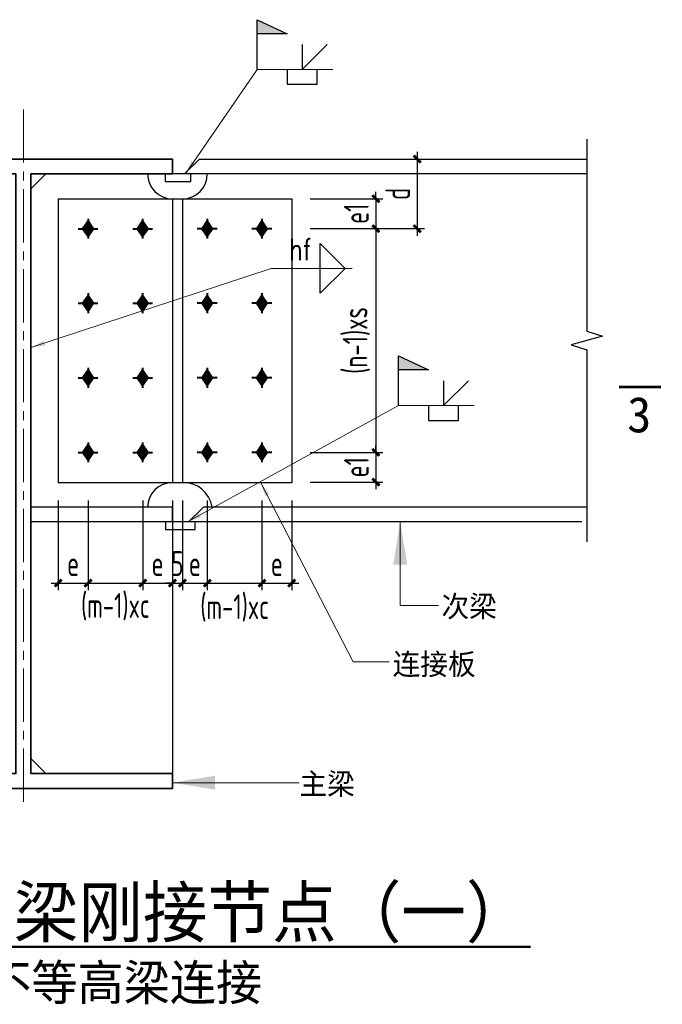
# Model space of a CAD drawing. Header units: millimetres. Extents: x 366382 to 550486, y 860348 to 940831.
# Tile 3 of 22: x 379914 to 388967, y 881251 to 895116. Entities that reach past the tile are written whole.
import ezdxf
from ezdxf.enums import TextEntityAlignment as Align

# ---------------------------------------------------------------- set-up
doc = ezdxf.new("R2010")
doc.units = ezdxf.units.MM
doc.header["$LTSCALE"] = 1000
doc.linetypes.add('CENTER2', pattern=[1.125, 0.75, -0.125, 0.125, -0.125])
for name, color, linetype, lineweight in [('HZ', 7, 'Continuous', 15), ('OAP028__', 1, 'CENTER2', 13), ('OAP0402T', 41, 'Continuous', 25), ('OAP0405T', 61, 'Continuous', 50), ('OAP2942_', 163, 'Continuous', 25), ('OAP294_E', 13, 'Continuous', 25), ('OAP294_S', 160, 'Continuous', 35), ('OAP294_T', 41, 'Continuous', 25), ('S-ANNO-DIM', 3, 'Continuous', 25), ('S-ANNO-THIN', 4, 'Continuous', 25), ('S-DETL-BOLT', 252, 'Continuous', 18)]:
    doc.layers.add(name, color=color, linetype=linetype, lineweight=lineweight)
doc.styles.add('OAP_mm_T2.5(50)', font='romans.shx', dxfattribs={"width": 0.8, "height": 125})
doc.styles.add('OAP_ROMANS', font='romans.shx', dxfattribs={"width": 0.8, "bigfont": 'hztxt.shx'})
doc.styles.add('OAP_SIMSUN', font='txt')
doc.styles.add('TSSD_Dimension', font='Tssdeng.shx', dxfattribs={"width": 0.7, "bigfont": 'hztxt.shx'})
doc.styles.add('WMF-宋体0', font='txt')
doc.dimstyles.new('OAP_mm_D2.5 Arrow', dxfattribs={"dimscale": 200, "dimtxt": 2.5, "dimasz": 3, "dimexe": 2, "dimexo": 0, "dimgap": 1.25, "dimtad": 1, "dimdec": 0, "dimzin": 12, "dimdsep": 46, "dimtxsty": 'OAP_ROMANS', "dimcen": 2, "dimclrd": 83, "dimclre": 83, "dimclrt": 256, "dimadec": 0, "dimazin": 3, "dimtfac": 1, "dimtdec": 0, "dimtix": 1, "dimtmove": 2, "dimatfit": 0, "dimfxl": 1, "dimtolj": 1, "dimtzin": 0, "dimlwd": 13, "dimlwe": 13, "dimarcsym": 0})
doc.dimstyles.new('TSSD_100_100', dxfattribs={"dimtxt": 350, "dimasz": 100, "dimexe": 100, "dimexo": 250, "dimgap": 100, "dimtad": 1, "dimdec": 0, "dimzin": 0, "dimdsep": 46, "dimtxsty": 'TSSD_Dimension', "dimblk": 'ARCHTICK', "dimblk1": 'ARCHTICK', "dimblk2": 'ARCHTICK', "dimcen": 0, "dimdle": 100, "dimclrt": 7, "dimadec": 0, "dimazin": 0, "dimtfac": 1, "dimtdec": 0, "dimtix": 1, "dimtmove": 2, "dimatfit": 3, "dimfxl": 1, "dimtolj": 1, "dimtzin": 0, "dimarcsym": 0})

# ---------------------------------------------------------------- blocks, each defined once
blk = doc.blocks.new('_ArchTick')
at = {"color": 0, "linetype": 'ByBlock', "const_width": 0.4}
blk.add_lwpolyline([(-0.5, -0.5), (0.5, 0.5)], dxfattribs=at)
blk = doc.blocks.new('*D367')
at = {"layer": 'Defpoints', "color": 0, "transparency": 16777216}
for p in [(380457, 888597), (380877, 888597), (380877, 887183)]:
    blk.add_point(p, dxfattribs=at)
at = {"layer": 'S-ANNO-DIM', "color": 0, "lineweight": -2, "transparency": 16777216}
for p, q in [((380457, 888347), (380457, 887083)), ((380877, 888347), (380877, 887083)), ((380357, 887183), (380977, 887183))]:
    blk.add_line(p, q, dxfattribs=at)
at = {"layer": 'S-ANNO-DIM', "color": 0, "lineweight": -2, "transparency": 16777216, "xscale": 100, "yscale": 100, "zscale": 100, "rotation": 180}
blk.add_blockref('_ArchTick', (380457, 887183), dxfattribs=at)
at = {"layer": 'S-ANNO-DIM', "color": 0, "lineweight": -2, "transparency": 16777216, "xscale": 100, "yscale": 100, "zscale": 100}
blk.add_blockref('_ArchTick', (380877, 887183), dxfattribs=at)
at = {"layer": 'S-ANNO-DIM', "color": 7, "lineweight": -3, "transparency": 16777216, "insert": (380667, 887458), "char_height": 350, "attachment_point": 5, "style": 'TSSD_Dimension'}
blk.add_mtext('\\A1;e', dxfattribs=at)
blk = doc.blocks.new('*D366')
at = {"layer": 'Defpoints', "color": 0, "transparency": 16777216}
for p in [(380877, 888597), (381647, 888597), (381647, 887183)]:
    blk.add_point(p, dxfattribs=at)
at = {"layer": 'S-ANNO-DIM', "color": 0, "lineweight": -2, "transparency": 16777216}
for p, q in [((380877, 888347), (380877, 887083)), ((381647, 888347), (381647, 887083)), ((380777, 887183), (381747, 887183))]:
    blk.add_line(p, q, dxfattribs=at)
at = {"layer": 'S-ANNO-DIM', "color": 0, "lineweight": -2, "transparency": 16777216, "xscale": 100, "yscale": 100, "zscale": 100, "rotation": 180}
blk.add_blockref('_ArchTick', (380877, 887183), dxfattribs=at)
at = {"layer": 'S-ANNO-DIM', "color": 0, "lineweight": -2, "transparency": 16777216, "xscale": 100, "yscale": 100, "zscale": 100}
blk.add_blockref('_ArchTick', (381647, 887183), dxfattribs=at)
at = {"layer": 'S-ANNO-DIM', "color": 7, "lineweight": -3, "transparency": 16777216, "insert": (381262, 886850), "char_height": 350, "attachment_point": 5, "style": 'TSSD_Dimension'}
blk.add_mtext('\\A1;(m-1)xc', dxfattribs=at)
blk = doc.blocks.new('*D365')
at = {"layer": 'Defpoints', "color": 0, "transparency": 16777216}
for p in [(381647, 888597), (382067, 888597), (382067, 887183)]:
    blk.add_point(p, dxfattribs=at)
at = {"layer": 'S-ANNO-DIM', "color": 0, "lineweight": -2, "transparency": 16777216}
for p, q in [((381647, 888347), (381647, 887083)), ((382067, 888347), (382067, 887083)), ((381547, 887183), (382167, 887183))]:
    blk.add_line(p, q, dxfattribs=at)
at = {"layer": 'S-ANNO-DIM', "color": 0, "lineweight": -2, "transparency": 16777216, "xscale": 100, "yscale": 100, "zscale": 100, "rotation": 180}
blk.add_blockref('_ArchTick', (381647, 887183), dxfattribs=at)
at = {"layer": 'S-ANNO-DIM', "color": 0, "lineweight": -2, "transparency": 16777216, "xscale": 100, "yscale": 100, "zscale": 100}
blk.add_blockref('_ArchTick', (382067, 887183), dxfattribs=at)
at = {"layer": 'S-ANNO-DIM', "color": 7, "lineweight": -3, "transparency": 16777216, "insert": (381857, 887458), "char_height": 350, "attachment_point": 5, "style": 'TSSD_Dimension'}
blk.add_mtext('\\A1;e', dxfattribs=at)
blk = doc.blocks.new('*D364')
at = {"layer": 'Defpoints', "color": 0, "transparency": 16777216}
for p in [(382067, 888597), (382207, 888597), (382207, 887183)]:
    blk.add_point(p, dxfattribs=at)
at = {"layer": 'S-ANNO-DIM', "color": 0, "lineweight": -2, "transparency": 16777216}
for p, q in [((382067, 888347), (382067, 887083)), ((382207, 888347), (382207, 887083)), ((382067, 887183), (381967, 887183)), ((382067, 887183), (382207, 887183)), ((382207, 887183), (382307, 887183))]:
    blk.add_line(p, q, dxfattribs=at)
at = {"layer": 'S-ANNO-DIM', "color": 0, "lineweight": -2, "transparency": 16777216, "xscale": 100, "yscale": 100, "zscale": 100}
blk.add_blockref('_ArchTick', (382067, 887183), dxfattribs=at)
at = {"layer": 'S-ANNO-DIM', "color": 0, "lineweight": -2, "transparency": 16777216, "xscale": 100, "yscale": 100, "zscale": 100, "rotation": 180}
blk.add_blockref('_ArchTick', (382207, 887183), dxfattribs=at)
at = {"layer": 'S-ANNO-DIM', "color": 7, "lineweight": -3, "transparency": 16777216, "insert": (382137, 887458), "char_height": 350, "attachment_point": 5, "style": 'TSSD_Dimension'}
blk.add_mtext('\\A1;5', dxfattribs=at)
blk = doc.blocks.new('*D363')
at = {"layer": 'Defpoints', "color": 0, "transparency": 16777216}
for p in [(382207, 888597), (382557, 888597), (382557, 887183)]:
    blk.add_point(p, dxfattribs=at)
at = {"layer": 'S-ANNO-DIM', "color": 0, "lineweight": -2, "transparency": 16777216}
for p, q in [((382207, 888347), (382207, 887083)), ((382557, 888347), (382557, 887083)), ((382107, 887183), (382657, 887183))]:
    blk.add_line(p, q, dxfattribs=at)
at = {"layer": 'S-ANNO-DIM', "color": 0, "lineweight": -2, "transparency": 16777216, "xscale": 100, "yscale": 100, "zscale": 100, "rotation": 180}
blk.add_blockref('_ArchTick', (382207, 887183), dxfattribs=at)
at = {"layer": 'S-ANNO-DIM', "color": 0, "lineweight": -2, "transparency": 16777216, "xscale": 100, "yscale": 100, "zscale": 100}
blk.add_blockref('_ArchTick', (382557, 887183), dxfattribs=at)
at = {"layer": 'S-ANNO-DIM', "color": 7, "lineweight": -3, "transparency": 16777216, "insert": (382382, 887458), "char_height": 350, "attachment_point": 5, "style": 'TSSD_Dimension'}
blk.add_mtext('\\A1;e', dxfattribs=at)
blk = doc.blocks.new('*D362')
at = {"layer": 'Defpoints', "color": 0, "transparency": 16777216}
for p in [(382557, 888597), (383327, 888597), (383327, 887183)]:
    blk.add_point(p, dxfattribs=at)
at = {"layer": 'S-ANNO-DIM', "color": 0, "lineweight": -2, "transparency": 16777216}
for p, q in [((382557, 888347), (382557, 887083)), ((383327, 888347), (383327, 887083)), ((382457, 887183), (383427, 887183))]:
    blk.add_line(p, q, dxfattribs=at)
at = {"layer": 'S-ANNO-DIM', "color": 0, "lineweight": -2, "transparency": 16777216, "xscale": 100, "yscale": 100, "zscale": 100, "rotation": 180}
blk.add_blockref('_ArchTick', (382557, 887183), dxfattribs=at)
at = {"layer": 'S-ANNO-DIM', "color": 0, "lineweight": -2, "transparency": 16777216, "xscale": 100, "yscale": 100, "zscale": 100}
blk.add_blockref('_ArchTick', (383327, 887183), dxfattribs=at)
at = {"layer": 'S-ANNO-DIM', "color": 7, "lineweight": -3, "transparency": 16777216, "insert": (382942, 886833), "char_height": 350, "attachment_point": 5, "style": 'TSSD_Dimension'}
blk.add_mtext('\\A1;(m-1)xc', dxfattribs=at)
blk = doc.blocks.new('*D361')
at = {"layer": 'Defpoints', "color": 0, "transparency": 16777216}
for p in [(383327, 888597), (383747, 888597), (383747, 887183)]:
    blk.add_point(p, dxfattribs=at)
at = {"layer": 'S-ANNO-DIM', "color": 0, "lineweight": -2, "transparency": 16777216}
for p, q in [((383327, 888347), (383327, 887083)), ((383747, 888347), (383747, 887083)), ((383227, 887183), (383847, 887183))]:
    blk.add_line(p, q, dxfattribs=at)
at = {"layer": 'S-ANNO-DIM', "color": 0, "lineweight": -2, "transparency": 16777216, "xscale": 100, "yscale": 100, "zscale": 100, "rotation": 180}
blk.add_blockref('_ArchTick', (383327, 887183), dxfattribs=at)
at = {"layer": 'S-ANNO-DIM', "color": 0, "lineweight": -2, "transparency": 16777216, "xscale": 100, "yscale": 100, "zscale": 100}
blk.add_blockref('_ArchTick', (383747, 887183), dxfattribs=at)
at = {"layer": 'S-ANNO-DIM', "color": 7, "lineweight": -3, "transparency": 16777216, "insert": (383537, 887458), "char_height": 350, "attachment_point": 5, "style": 'TSSD_Dimension'}
blk.add_mtext('\\A1;e', dxfattribs=at)
blk = doc.blocks.new('OAP-高强螺栓-01')
at = {"lineweight": 40}
for p, q in [((0, 20), (0, -20)), ((-20, 0), (20, 0))]:
    blk.add_line(p, q, dxfattribs=at)
blk = doc.blocks.new('*D360')
at = {"layer": 'Defpoints', "color": 0, "transparency": 16777216}
for p in [(383755, 889024), (383755, 888604), (384932, 888604)]:
    blk.add_point(p, dxfattribs=at)
at = {"layer": 'S-ANNO-DIM', "color": 0, "lineweight": -2, "transparency": 16777216}
for p, q in [((384932, 889024), (384932, 889124)), ((384005, 889024), (385032, 889024)), ((384932, 889024), (384932, 888604)), ((384005, 888604), (385032, 888604)), ((384932, 888604), (384932, 888504))]:
    blk.add_line(p, q, dxfattribs=at)
at = {"layer": 'S-ANNO-DIM', "color": 0, "lineweight": -2, "transparency": 16777216, "xscale": 100, "yscale": 100, "zscale": 100}
for p, rotation in [((384932, 889024), 270), ((384932, 888604), 90)]:
    blk.add_blockref('_ArchTick', p, dxfattribs=dict(at, rotation=rotation))
at = {"layer": 'S-ANNO-DIM', "color": 7, "lineweight": -3, "transparency": 16777216, "insert": (384657, 888814), "char_height": 350, "attachment_point": 5, "rotation": 90, "style": 'TSSD_Dimension'}
blk.add_mtext('\\A1;e1', dxfattribs=at)
blk = doc.blocks.new('*D359')
at = {"layer": 'Defpoints', "color": 0, "transparency": 16777216}
for p in [(383755, 892174), (383755, 889024), (384932, 889024)]:
    blk.add_point(p, dxfattribs=at)
at = {"layer": 'S-ANNO-DIM', "color": 0, "lineweight": -2, "transparency": 16777216}
for p, q in [((384932, 892274), (384932, 888924)), ((384005, 892174), (385032, 892174)), ((384005, 889024), (385032, 889024))]:
    blk.add_line(p, q, dxfattribs=at)
at = {"layer": 'S-ANNO-DIM', "color": 0, "lineweight": -2, "transparency": 16777216, "xscale": 100, "yscale": 100, "zscale": 100}
for p, rotation in [((384932, 892174), 90), ((384932, 889024), 270)]:
    blk.add_blockref('_ArchTick', p, dxfattribs=dict(at, rotation=rotation))
at = {"layer": 'S-ANNO-DIM', "color": 7, "lineweight": -3, "transparency": 16777216, "insert": (384657, 890599), "char_height": 350, "attachment_point": 5, "rotation": 90, "style": 'TSSD_Dimension'}
blk.add_mtext('\\A1;(n-1)xs', dxfattribs=at)
blk = doc.blocks.new('*D358')
at = {"layer": 'Defpoints', "color": 0, "transparency": 16777216}
for p in [(383755, 892594), (383755, 892174), (384932, 892174)]:
    blk.add_point(p, dxfattribs=at)
at = {"layer": 'S-ANNO-DIM', "color": 0, "lineweight": -2, "transparency": 16777216}
for p, q in [((384932, 892594), (384932, 892694)), ((384005, 892594), (385032, 892594)), ((384932, 892594), (384932, 892174)), ((384005, 892174), (385032, 892174)), ((384932, 892174), (384932, 892074))]:
    blk.add_line(p, q, dxfattribs=at)
at = {"layer": 'S-ANNO-DIM', "color": 0, "lineweight": -2, "transparency": 16777216, "xscale": 100, "yscale": 100, "zscale": 100}
for p, rotation in [((384932, 892594), 270), ((384932, 892174), 90)]:
    blk.add_blockref('_ArchTick', p, dxfattribs=dict(at, rotation=rotation))
at = {"layer": 'S-ANNO-DIM', "color": 7, "lineweight": -3, "transparency": 16777216, "insert": (384657, 892384), "char_height": 350, "attachment_point": 5, "rotation": 90, "style": 'TSSD_Dimension'}
blk.add_mtext('\\A1;e1', dxfattribs=at)
blk = doc.blocks.new('*D357')
at = {"layer": 'Defpoints', "color": 0, "transparency": 16777216}
for p in [(384450, 893154), (384450, 892174), (385515, 892174)]:
    blk.add_point(p, dxfattribs=at)
at = {"layer": 'S-ANNO-DIM', "color": 0, "lineweight": -2, "transparency": 16777216}
for p, q in [((385515, 893254), (385515, 892074)), ((384700, 893154), (385615, 893154)), ((384700, 892174), (385615, 892174))]:
    blk.add_line(p, q, dxfattribs=at)
at = {"layer": 'S-ANNO-DIM', "color": 0, "lineweight": -2, "transparency": 16777216, "xscale": 100, "yscale": 100, "zscale": 100}
for p, rotation in [((385515, 893154), 90), ((385515, 892174), 270)]:
    blk.add_blockref('_ArchTick', p, dxfattribs=dict(at, rotation=rotation))
at = {"layer": 'S-ANNO-DIM', "color": 7, "lineweight": -3, "transparency": 16777216, "insert": (385240, 892664), "char_height": 350, "attachment_point": 5, "rotation": 90, "style": 'TSSD_Dimension'}
blk.add_mtext('\\A1;d', dxfattribs=at)

msp = doc.modelspace()

# ---------------------------------------------------------------- hatches: boundary and pattern name
at = {"layer": 'OAP294_T'}
for points in [[(383261.8, 895116.5), (383261.8, 894918.3), (383681.8, 894918.3)], [(385252.5, 890382.6), (385252.5, 890184.5), (385672.5, 890184.5)]]:
    msp.add_hatch(color=83, dxfattribs=at).paths.add_polyline_path(points)
at = {"layer": 'S-DETL-BOLT'}
for points in [[(380876.7, 892293.3), (380876.7, 892173.7), (380796.6, 892173.7)], [(380876.7, 892293.3), (380956.8, 892173.7), (380876.7, 892173.7)], [(381646.7, 892293.3), (381646.7, 892173.7), (381566.6, 892173.7)], [(381646.7, 892293.3), (381726.8, 892173.7), (381646.7, 892173.7)], [(382556.7, 892293.3), (382476.6, 892173.7), (382556.7, 892173.7)], [(382556.7, 892293.3), (382556.7, 892173.7), (382636.8, 892173.7)], [(383326.7, 892293.3), (383246.6, 892173.7), (383326.7, 892173.7)], [(383326.7, 892293.3), (383326.7, 892173.7), (383406.8, 892173.7)], [(380796.6, 892173.7), (380876.7, 892173.7), (380876.7, 892054.2)], [(380876.7, 892173.7), (380956.8, 892173.7), (380876.7, 892054.2)], [(381566.6, 892173.7), (381646.7, 892173.7), (381646.7, 892054.2)], [(381646.7, 892173.7), (381726.8, 892173.7), (381646.7, 892054.2)], [(382556.7, 892173.7), (382476.6, 892173.7), (382556.7, 892054.2)], [(382636.8, 892173.7), (382556.7, 892173.7), (382556.7, 892054.2)], [(383326.7, 892173.7), (383246.6, 892173.7), (383326.7, 892054.2)], [(383406.8, 892173.7), (383326.7, 892173.7), (383326.7, 892054.2)], [(380876.7, 891243.3), (380876.7, 891123.7), (380796.6, 891123.7)], [(380876.7, 891243.3), (380876.7, 891123.7), (380796.6, 891123.7)], [(380876.7, 891243.3), (380956.8, 891123.7), (380876.7, 891123.7)], [(380876.7, 891243.3), (380956.8, 891123.7), (380876.7, 891123.7)], [(381646.7, 891243.3), (381646.7, 891123.7), (381566.6, 891123.7)], [(381646.7, 891243.3), (381726.8, 891123.7), (381646.7, 891123.7)], [(382556.7, 891243.3), (382476.6, 891123.7), (382556.7, 891123.7)], [(382556.7, 891243.3), (382556.7, 891123.7), (382636.8, 891123.7)], [(383326.7, 891243.3), (383246.6, 891123.7), (383326.7, 891123.7)], [(383326.7, 891243.3), (383246.6, 891123.7), (383326.7, 891123.7)], [(383326.7, 891243.3), (383326.7, 891123.7), (383406.8, 891123.7)], [(383326.7, 891243.3), (383326.7, 891123.7), (383406.8, 891123.7)], [(380796.6, 891123.7), (380876.7, 891123.7), (380876.7, 891004.2)], [(380796.6, 891123.7), (380876.7, 891123.7), (380876.7, 891004.2)], [(380876.7, 891123.7), (380956.8, 891123.7), (380876.7, 891004.2)], [(380876.7, 891123.7), (380956.8, 891123.7), (380876.7, 891004.2)], [(381566.6, 891123.7), (381646.7, 891123.7), (381646.7, 891004.2)], [(381646.7, 891123.7), (381726.8, 891123.7), (381646.7, 891004.2)], [(382556.7, 891123.7), (382476.6, 891123.7), (382556.7, 891004.2)], [(382636.8, 891123.7), (382556.7, 891123.7), (382556.7, 891004.2)], [(383326.7, 891123.7), (383246.6, 891123.7), (383326.7, 891004.2)], [(383326.7, 891123.7), (383246.6, 891123.7), (383326.7, 891004.2)], [(383406.8, 891123.7), (383326.7, 891123.7), (383326.7, 891004.2)], [(383406.8, 891123.7), (383326.7, 891123.7), (383326.7, 891004.2)], [(380876.7, 890193.3), (380876.7, 890073.7), (380796.6, 890073.7)], [(380876.7, 890193.3), (380956.8, 890073.7), (380876.7, 890073.7)], [(381646.7, 890193.3), (381646.7, 890073.7), (381566.6, 890073.7)], [(381646.7, 890193.3), (381726.8, 890073.7), (381646.7, 890073.7)], [(382556.7, 890193.3), (382476.6, 890073.7), (382556.7, 890073.7)], [(382556.7, 890193.3), (382556.7, 890073.7), (382636.8, 890073.7)], [(383326.7, 890193.3), (383246.6, 890073.7), (383326.7, 890073.7)], [(383326.7, 890193.3), (383326.7, 890073.7), (383406.8, 890073.7)], [(380796.6, 890073.7), (380876.7, 890073.7), (380876.7, 889954.2)], [(380876.7, 890073.7), (380956.8, 890073.7), (380876.7, 889954.2)], [(381566.6, 890073.7), (381646.7, 890073.7), (381646.7, 889954.2)], [(381646.7, 890073.7), (381726.8, 890073.7), (381646.7, 889954.2)], [(382556.7, 890073.7), (382476.6, 890073.7), (382556.7, 889954.2)], [(382636.8, 890073.7), (382556.7, 890073.7), (382556.7, 889954.2)], [(383326.7, 890073.7), (383246.6, 890073.7), (383326.7, 889954.2)], [(383406.8, 890073.7), (383326.7, 890073.7), (383326.7, 889954.2)], [(380876.7, 889143.3), (380876.7, 889023.7), (380796.6, 889023.7)], [(380876.7, 889143.3), (380956.8, 889023.7), (380876.7, 889023.7)], [(381646.7, 889143.3), (381646.7, 889023.7), (381566.6, 889023.7)], [(381646.7, 889143.3), (381726.8, 889023.7), (381646.7, 889023.7)], [(382556.7, 889143.3), (382476.6, 889023.7), (382556.7, 889023.7)], [(382556.7, 889143.3), (382556.7, 889023.7), (382636.8, 889023.7)], [(383326.7, 889143.3), (383246.6, 889023.7), (383326.7, 889023.7)], [(383326.7, 889143.3), (383326.7, 889023.7), (383406.8, 889023.7)], [(380796.6, 889023.7), (380876.7, 889023.7), (380876.7, 888904.2)], [(380876.7, 889023.7), (380956.8, 889023.7), (380876.7, 888904.2)], [(381566.6, 889023.7), (381646.7, 889023.7), (381646.7, 888904.2)], [(381646.7, 889023.7), (381726.8, 889023.7), (381646.7, 888904.2)], [(382556.7, 889023.7), (382476.6, 889023.7), (382556.7, 888904.2)], [(382636.8, 889023.7), (382556.7, 889023.7), (382556.7, 888904.2)], [(383326.7, 889023.7), (383246.6, 889023.7), (383326.7, 888904.2)], [(383406.8, 889023.7), (383326.7, 889023.7), (383326.7, 888904.2)]]:
    msp.add_hatch(color=256, dxfattribs=at).paths.add_polyline_path(points)

# ---------------------------------------------------------------- linework, layer by layer
at = {"layer": 'HZ', "color": 6, "const_width": 34.6}
msp.add_lwpolyline([(388950, 889944.3), (388359.2, 889944.3)], dxfattribs=at)
at = {"layer": 'OAP028__'}
msp.add_line((379966.7, 893853.7), (379966.7, 884007.4), dxfattribs=at)
at = {"layer": 'OAP294_E'}
for p, q in [((382237.4, 892943.7), (382447.4, 893153.7)), ((382447.4, 893153.7), (387903.6, 893153.7)), ((380071.7, 892733.7), (380281.7, 892943.7)), ((387903.6, 892943.7), (382237.4, 892943.7)), ((380456.7, 892593.7), (383746.7, 892593.7)), ((380456.7, 892593.7), (380456.7, 888596.7)), ((382066.7, 892593.7), (382066.7, 888596.7)), ((382207.4, 892593.7), (382207.4, 888596.7)), ((383746.7, 892593.7), (383746.7, 888596.7)), ((383746.7, 888596.7), (380456.7, 888596.7)), ((382066.7, 888253.7), (380071.7, 888253.7)), ((382066.7, 888043.7), (382066.7, 888253.7)), ((382291.5, 888043.7), (382501.5, 888253.7)), ((387903.6, 888253.7), (382501.5, 888253.7)), ((382066.7, 888043.7), (380071.7, 888043.7)), ((387833.6, 888043.7), (382066.7, 888043.7)), ((382066.7, 888043.7), (382066.7, 884501.5)), ((380071.7, 884711.5), (380281.7, 884501.5))]:
    msp.add_line(p, q, dxfattribs=at)
for points in [[(381961.6, 892943.7), (381961.6, 892838.7), (382326.7, 892838.7), (382326.7, 892943.7)], [(381967.8, 888043.7), (381967.8, 887938.7), (382387.8, 887938.7), (382387.8, 888043.7)]]:
    msp.add_lwpolyline(points, close=True, dxfattribs=at)
for centre, radius, start, end in [((382066.7, 892943.7), 350, 180, 270), ((382207.4, 892943.7), 350, 270, 0), ((382066.7, 888246.7), 350, 90, 180), ((382223.9, 888189.1), 407.9, 9.11829, 92.41867)]:
    msp.add_arc(centre, radius, start, end, dxfattribs=at)
at = {"layer": 'OAP294_S'}
msp.add_lwpolyline([(382066.7, 892943.7), (382066.7, 893153.7), (377866.7, 893153.7), (377866.7, 892943.7), (379861.7, 892943.7), (379861.7, 884501.5), (377866.7, 884501.5), (377866.7, 884291.5), (382066.7, 884291.5), (382066.7, 884501.5), (380071.7, 884501.5), (380071.7, 892943.7)], close=True, dxfattribs=at)
at = {"layer": 'OAP294_T', "color": 83}
for p, q in [((383894.6, 894766.5), (383894.6, 894416.5)), ((383894.6, 894416.5), (384244.6, 894766.5)), ((385885.4, 890032.6), (385885.4, 889682.6)), ((385885.4, 889682.6), (386235.4, 890032.6))]:
    msp.add_line(p, q, dxfattribs=at)
for points in [[(383261.8, 894416.5), (383261.8, 895116.5), (383681.8, 894918.3), (383261.8, 894918.3)], [(383684.6, 894416.5), (383684.6, 894206.5), (384104.6, 894206.5), (384104.6, 894416.5)], [(385252.5, 889682.6), (385252.5, 890382.6), (385672.5, 890184.5), (385252.5, 890184.5)], [(385675.4, 889682.6), (385675.4, 889472.6), (386095.4, 889472.6), (386095.4, 889682.6)]]:
    msp.add_lwpolyline(points, dxfattribs=at)
msp.add_lwpolyline([(384499.4, 891613.4), (384149.4, 891263.4), (384149.4, 891963.4)], close=True, dxfattribs=at)
at = {"layer": 'S-ANNO-THIN', "lineweight": -3}
msp.add_lwpolyline([(387903.6, 893433.7), (387903.6, 890728.7), (388123.6, 890658.7), (387683.6, 890538.7), (387903.6, 890468.7), (387903.6, 887763.7)], dxfattribs=at)
at = {"layer": 'S-DETL-BOLT'}
for p, q in [((380876.7, 892293.3), (380796.6, 892173.7)), ((380876.7, 892293.3), (380956.8, 892173.7)), ((381646.7, 892293.3), (381566.6, 892173.7)), ((381646.7, 892293.3), (381726.8, 892173.7)), ((382556.7, 892293.3), (382476.6, 892173.7)), ((382556.7, 892293.3), (382636.8, 892173.7)), ((383326.7, 892293.3), (383246.6, 892173.7)), ((383326.7, 892293.3), (383406.8, 892173.7)), ((380876.7, 892054.2), (380796.6, 892173.7)), ((380876.7, 892054.2), (380956.8, 892173.7)), ((381646.7, 892054.2), (381566.6, 892173.7)), ((381646.7, 892054.2), (381726.8, 892173.7)), ((382556.7, 892054.2), (382476.6, 892173.7)), ((382556.7, 892054.2), (382636.8, 892173.7)), ((383326.7, 892054.2), (383246.6, 892173.7)), ((383326.7, 892054.2), (383406.8, 892173.7)), ((380876.7, 891243.3), (380796.6, 891123.7)), ((380876.7, 891243.3), (380796.6, 891123.7)), ((380876.7, 891243.3), (380956.8, 891123.7)), ((380876.7, 891243.3), (380956.8, 891123.7)), ((381646.7, 891243.3), (381566.6, 891123.7)), ((381646.7, 891243.3), (381726.8, 891123.7)), ((382556.7, 891243.3), (382476.6, 891123.7)), ((382556.7, 891243.3), (382636.8, 891123.7)), ((383326.7, 891243.3), (383246.6, 891123.7)), ((383326.7, 891243.3), (383246.6, 891123.7)), ((383326.7, 891243.3), (383406.8, 891123.7)), ((383326.7, 891243.3), (383406.8, 891123.7)), ((380876.7, 891004.2), (380796.6, 891123.7)), ((380876.7, 891004.2), (380796.6, 891123.7)), ((380876.7, 891004.2), (380956.8, 891123.7)), ((380876.7, 891004.2), (380956.8, 891123.7)), ((381646.7, 891004.2), (381566.6, 891123.7)), ((381646.7, 891004.2), (381726.8, 891123.7)), ((382556.7, 891004.2), (382476.6, 891123.7)), ((382556.7, 891004.2), (382636.8, 891123.7)), ((383326.7, 891004.2), (383246.6, 891123.7)), ((383326.7, 891004.2), (383246.6, 891123.7)), ((383326.7, 891004.2), (383406.8, 891123.7)), ((383326.7, 891004.2), (383406.8, 891123.7)), ((380876.7, 890193.3), (380796.6, 890073.7)), ((380876.7, 890193.3), (380956.8, 890073.7)), ((381646.7, 890193.3), (381566.6, 890073.7)), ((381646.7, 890193.3), (381726.8, 890073.7)), ((382556.7, 890193.3), (382476.6, 890073.7)), ((382556.7, 890193.3), (382636.8, 890073.7)), ((383326.7, 890193.3), (383246.6, 890073.7)), ((383326.7, 890193.3), (383406.8, 890073.7)), ((380876.7, 889954.2), (380796.6, 890073.7)), ((380876.7, 889954.2), (380956.8, 890073.7)), ((381646.7, 889954.2), (381566.6, 890073.7)), ((381646.7, 889954.2), (381726.8, 890073.7)), ((382556.7, 889954.2), (382476.6, 890073.7)), ((382556.7, 889954.2), (382636.8, 890073.7)), ((383326.7, 889954.2), (383246.6, 890073.7)), ((383326.7, 889954.2), (383406.8, 890073.7)), ((380876.7, 889143.3), (380796.6, 889023.7)), ((380876.7, 889143.3), (380956.8, 889023.7)), ((381646.7, 889143.3), (381566.6, 889023.7)), ((381646.7, 889143.3), (381726.8, 889023.7)), ((382556.7, 889143.3), (382476.6, 889023.7)), ((382556.7, 889143.3), (382636.8, 889023.7)), ((383326.7, 889143.3), (383246.6, 889023.7)), ((383326.7, 889143.3), (383406.8, 889023.7)), ((380876.7, 888904.2), (380796.6, 889023.7)), ((380876.7, 888904.2), (380956.8, 889023.7)), ((381646.7, 888904.2), (381566.6, 889023.7)), ((381646.7, 888904.2), (381726.8, 889023.7)), ((382556.7, 888904.2), (382476.6, 889023.7)), ((382556.7, 888904.2), (382636.8, 889023.7)), ((383326.7, 888904.2), (383246.6, 889023.7)), ((383326.7, 888904.2), (383406.8, 889023.7))]:
    msp.add_line(p, q, dxfattribs=at)

# ---------------------------------------------------------------- block references
at = {"layer": 'OAP2942_', "lineweight": 40, "yscale": 7, "zscale": 7}
for p, xscale in [((380876.7, 892173.7), 7), ((381646.7, 892173.7), 7), ((382556.7, 892173.7), -7), ((383326.7, 892173.7), -7), ((380876.7, 891123.7), 7), ((381646.7, 891123.7), 7), ((382556.7, 891123.7), -7), ((383326.7, 891123.7), -7), ((380876.7, 890073.7), 7), ((381646.7, 890073.7), 7), ((382556.7, 890073.7), -7), ((383326.7, 890073.7), -7), ((380876.7, 889023.7), 7), ((381646.7, 889023.7), 7), ((382556.7, 889023.7), -7), ((383326.7, 889023.7), -7)]:
    msp.add_blockref('OAP-高强螺栓-01', p, dxfattribs=dict(at, xscale=xscale))

# ---------------------------------------------------------------- texts
at = {"layer": 'HZ', "color": 6, "style": 'WMF-宋体0'}
msp.add_text('3', height=500, dxfattribs=at).set_placement((388472.1, 889305.5))
at = {"layer": 'OAP0402T', "style": 'OAP_SIMSUN'}
for s, p in [('次梁', (385856.3, 886705.2)), ('主梁', (383855.1, 884204.9))]:
    msp.add_text(s, height=300, dxfattribs=at).set_placement(p)
at = {"layer": 'OAP0405T', "style": 'OAP_SIMSUN'}
msp.add_text('%%U主梁与次梁刚接节点（一）', height=700, dxfattribs=at).set_placement((376190.3, 882198.8))
at = {"layer": 'OAP294_T', "lineweight": 25, "style": 'OAP_mm_T2.5(50)', "width": 0.8}
msp.add_text('hf', height=300, dxfattribs=at).set_placement((383866.2, 891730.4), align=Align.CENTER)
at = {"layer": 'OAP294_T', "style": 'OAP_SIMSUN'}
for s, height, p in [('连接板', 300, (385168, 885890.5)), ('不等高梁连接', 500, (379429.2, 881307.4))]:
    msp.add_text(s, height=height, dxfattribs=at).set_placement(p)

# ---------------------------------------------------------------- dimensions: what is measured, and where the dimension line sits
at = {"layer": 'S-ANNO-DIM', "lineweight": -3}
for base, p1, p2, text, picture, middle in [((385514.8, 892173.7), (384449.6, 893153.7), (384449.6, 892173.7), 'd', '*D357', (385239.8, 892663.7)), ((384932.3, 892173.7), (383754.7, 892593.7), (383754.7, 892173.7), 'e1', '*D358', (384657.3, 892383.7)), ((384932.3, 889023.7), (383754.7, 892173.7), (383754.7, 889023.7), '(n-1)xs', '*D359', (384657.3, 890598.7)), ((384932.3, 888603.7), (383754.7, 889023.7), (383754.7, 888603.7), 'e1', '*D360', (384657.3, 888813.7))]:
    dim = msp.add_linear_dim(base=base, p1=p1, p2=p2, angle=90, text=text, dimstyle='TSSD_100_100', dxfattribs=at)
    dim.commit()
    dim.dimension.update_dxf_attribs({"geometry": picture, "text_midpoint": middle})
for base, p1, p2, text, picture, middle in [((380876.7, 887182.9), (380456.7, 888596.7), (380876.7, 888596.7), 'e', '*D367', (380666.7, 887457.9)), ((382066.7, 887182.9), (381646.7, 888596.7), (382066.7, 888596.7), 'e', '*D365', (381856.7, 887457.9)), ((382206.7, 887182.9), (382066.7, 888596.7), (382206.7, 888596.7), '5', '*D364', (382136.7, 887457.9)), ((382556.7, 887182.9), (382206.7, 888596.7), (382556.7, 888596.7), 'e', '*D363', (382381.7, 887457.9)), ((383746.7, 887182.9), (383326.7, 888596.7), (383746.7, 888596.7), 'e', '*D361', (383536.7, 887457.9))]:
    dim = msp.add_linear_dim(base=base, p1=p1, p2=p2, text=text, dimstyle='TSSD_100_100', dxfattribs=at)
    dim.commit()
    dim.dimension.update_dxf_attribs({"geometry": picture, "text_midpoint": middle})
for base, p1, p2, picture, middle in [((381646.7, 887182.9), (380876.7, 888596.7), (381646.7, 888596.7), '*D366', (381261.7, 886849.8)), ((383326.7, 887182.9), (382556.7, 888596.7), (383326.7, 888596.7), '*D362', (382941.7, 886833.4))]:
    dim = msp.add_linear_dim(base=base, p1=p1, p2=p2, text='(m-1)xc', dimstyle='TSSD_100_100', dxfattribs=at)
    dim.commit()
    dim.dimension.update_dxf_attribs({"geometry": picture, "text_midpoint": middle, "dimtype": 160})

# ---------------------------------------------------------------- leaders
at = {"layer": 'OAP0402T'}
for points in [[(385275.6, 888043.7), (385275.6, 886868.5), (385816.3, 886868.5)], [(382066.7, 884372.4), (383852.1, 884372.4)]]:
    msp.add_leader(points, dimstyle='OAP_mm_D2.5 Arrow', override={"dimtad": 0}, dxfattribs=at)
at = {"layer": 'OAP294_T'}
for points in [[(382249.2, 892943.7), (383261.8, 894416.5), (384325.3, 894416.5)], [(380071.7, 890498.3), (383455.9, 891613.4), (384598.5, 891613.4)], [(382276.7, 888043.7), (385252.5, 889682.6), (386316, 889682.6)], [(383310.9, 888596.7), (384611.9, 886075.5), (385118.9, 886075.5)]]:
    msp.add_leader(points, dimstyle='OAP_mm_D2.5 Arrow', override={"dimasz": 1, "dimtad": 0}, dxfattribs=at)

doc.saveas('drawing.dxf')
